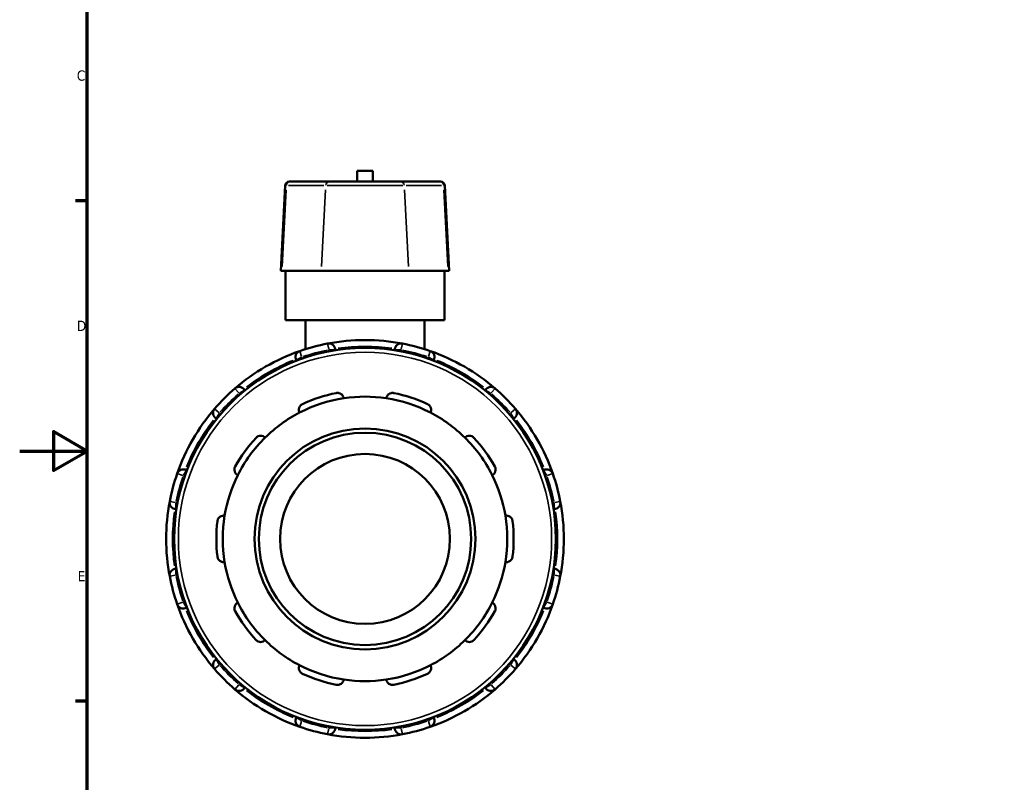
# Model space of a CAD drawing. Header units: millimetres. Extents: x -8 to 900, y -254 to 651.
# Tile 4 of 10: x 0 to 292, y 199 to 425. Entities that reach past the tile are written whole.
import ezdxf

# ---------------------------------------------------------------- set-up
doc = ezdxf.new("R2010")
doc.units = ezdxf.units.MM
for name, color, linetype, lineweight in [('Border (ANSI)', 7, 'Continuous', 70), ('Visible (ANSI)', 7, 'Continuous', 50), ('Visible Narrow (ANSI)', 7, 'Continuous', 35)]:
    doc.layers.add(name, color=color, linetype=linetype, lineweight=lineweight)
doc.styles.add('Note Text (ANSI)', font='tahoma.ttf')

# ---------------------------------------------------------------- blocks, each defined once
blk = doc.blocks.new('Borders Default Border')
at = {"layer": 'Border (ANSI)'}
for p, q in [((20, 371.25), (16.55, 371.25)), ((20, 222.75), (16.55, 222.75))]:
    blk.add_line(p, q, dxfattribs=at)
at = {"layer": 'Border (ANSI)', "flags": 128}
for points in [[(20, 20), (20, 574), (821, 574), (821, 20), (20, 20)], [(0, 297), (20, 297), (10, 302.77), (10, 291.23), (20, 297)]]:
    blk.add_lwpolyline(points, dxfattribs=at)
at = {"layer": 'Border (ANSI)', "char_height": 3.05, "attachment_point": 7, "style": 'Note Text (ANSI)'}
for s, insert in [('C', (16.95, 406.8)), ('D', (16.96, 332.6)), ('E', (17.21, 258.35))]:
    blk.add_mtext(s, dxfattribs=dict(at, insert=insert))

msp = doc.modelspace()

# ---------------------------------------------------------------- linework, layer by layer
at = {"layer": 'Visible (ANSI)'}
for p, q in [((104.819, 380.107), (100.099, 380.107)), ((100.099, 376.927), (100.099, 380.107)), ((104.819, 376.927), (104.819, 380.107)), ((80.054, 376.927), (80.408, 376.927)), ((92.022, 376.927), (80.408, 376.927)), ((92.022, 376.927), (112.896, 376.927)), ((124.509, 376.927), (112.896, 376.927)), ((124.509, 376.927), (124.863, 376.927)), ((78.796, 375.733), (77.47, 350.427)), ((126.121, 375.733), (127.447, 350.427)), ((77.864, 350.427), (77.47, 350.427)), ((77.864, 350.427), (89.478, 350.427)), ((78.859, 335.827), (78.859, 350.427)), ((115.439, 350.427), (89.478, 350.427)), ((115.439, 350.427), (127.053, 350.427)), ((126.059, 335.827), (126.059, 350.427)), ((127.447, 350.427), (127.053, 350.427)), ((126.059, 335.827), (78.859, 335.827)), ((84.759, 335.827), (84.759, 327.21)), ((120.159, 335.827), (120.159, 327.21)), ((93.609, 326.872), (93.609, 327.018)), ((111.309, 327.018), (111.309, 326.872)), ((82.077, 323.929), (82.151, 323.802)), ((122.766, 323.802), (122.84, 323.929)), ((66.822, 314.952), (66.749, 315.079)), ((138.168, 315.079), (138.095, 314.952)), ((58.307, 306.637), (58.434, 306.564)), ((146.483, 306.564), (146.61, 306.637)), ((49.584, 291.235), (49.457, 291.309)), ((155.46, 291.309), (155.333, 291.235)), ((46.368, 279.777), (46.514, 279.777)), ((158.403, 279.777), (158.55, 279.777)), ((46.514, 262.077), (46.368, 262.077)), ((158.55, 262.077), (158.403, 262.077)), ((49.457, 250.546), (49.584, 250.62)), ((155.333, 250.62), (155.46, 250.546)), ((58.434, 235.291), (58.307, 235.218)), ((146.61, 235.218), (146.483, 235.291)), ((66.749, 226.776), (66.822, 226.903)), ((138.095, 226.903), (138.168, 226.776)), ((82.151, 218.053), (82.077, 217.926)), ((122.84, 217.926), (122.766, 218.053)), ((93.609, 214.836), (93.609, 214.983)), ((111.309, 214.983), (111.309, 214.836))]:
    msp.add_line(p, q, dxfattribs=at)
for radius in [56.64, 32.76, 31.5, 25.2]:
    msp.add_circle((102.459, 270.927), radius, dxfattribs=at)
for centre, radius, start, end in [((80.054, 375.667), 1.26, 90, 177), ((124.863, 375.667), 1.26, 3, 90), ((102.459, 270.927), 59, 100.83948, 109.16052), ((102.459, 270.927), 59, 79.16052, 100.83948), ((91.719, 327.018), 1.89, 0, 100.83948), ((113.199, 327.018), 1.89, 79.16052, 180), ((102.459, 270.927), 59, 70.83948, 79.16052), ((102.459, 270.927), 59, 109.16052, 130.83948), ((83.714, 324.874), 1.89, 109.16052, 210), ((102.459, 270.927), 59, 49.16052, 70.83948), ((121.203, 324.874), 1.89, 330, 70.83948), ((102.459, 270.927), 59, 130.83948, 139.16052), ((65.112, 314.134), 1.89, 30, 130.83948), ((139.805, 314.134), 1.89, 49.16052, 150), ((102.459, 270.927), 59, 40.83948, 49.16052), ((102.459, 270.927), 42.21, 98.58368, 117.41632), ((102.459, 270.927), 44.1, 101.14938, 114.85062), ((102.459, 270.927), 42.21, 81.41632, 98.58368), ((102.459, 270.927), 42.21, 62.58368, 81.41632), ((102.459, 270.927), 44.1, 65.14938, 78.85062), ((102.459, 270.927), 59, 139.16052, 160.83948), ((59.252, 308.274), 1.89, 139.16052, 240), ((102.459, 270.927), 42.21, 117.41632, 134.58368), ((102.459, 270.927), 42.21, 45.41632, 62.58368), ((145.665, 308.274), 1.89, 300, 40.83948), ((102.459, 270.927), 59, 19.16052, 40.83948), ((102.459, 270.927), 44.1, 137.14938, 150.85062), ((102.459, 270.927), 42.21, 134.58368, 153.41632), ((102.459, 270.927), 42.21, 26.58368, 45.41632), ((102.459, 270.927), 44.1, 29.14938, 42.85062), ((102.459, 270.927), 59, 160.83948, 169.16052), ((48.512, 289.672), 1.89, 60, 160.83948), ((102.459, 270.927), 42.21, 153.41632, 170.58368), ((102.459, 270.927), 42.21, 9.41632, 26.58368), ((156.405, 289.672), 1.89, 19.16052, 120), ((102.459, 270.927), 59, 10.83948, 19.16052), ((102.459, 270.927), 59, 169.16052, 190.83948), ((46.368, 281.667), 1.89, 169.16052, 270), ((158.55, 281.667), 1.89, 270, 10.83948), ((102.459, 270.927), 59, 349.16052, 10.83948), ((102.459, 270.927), 42.21, 170.58368, 189.41632), ((102.459, 270.927), 42.21, 350.58368, 9.41632), ((102.459, 270.927), 44.1, 173.14938, 186.85062), ((102.459, 270.927), 44.1, 353.14938, 6.85062), ((102.459, 270.927), 42.21, 189.41632, 206.58368), ((102.459, 270.927), 42.21, 333.41632, 350.58368), ((46.368, 260.187), 1.89, 90, 190.83948), ((158.55, 260.187), 1.89, 349.16052, 90), ((102.459, 270.927), 59, 190.83948, 199.16052), ((102.459, 270.927), 59, 340.83948, 349.16052), ((102.459, 270.927), 59, 199.16052, 220.83948), ((48.512, 252.183), 1.89, 199.16052, 300), ((102.459, 270.927), 42.21, 206.58368, 225.41632), ((102.459, 270.927), 42.21, 314.58368, 333.41632), ((102.459, 270.927), 59, 319.16052, 340.83948), ((156.405, 252.183), 1.89, 240, 340.83948), ((102.459, 270.927), 44.1, 209.14938, 222.85062), ((102.459, 270.927), 44.1, 317.14938, 330.85062), ((102.459, 270.927), 42.21, 225.41632, 242.58368), ((102.459, 270.927), 42.21, 297.41632, 314.58368), ((59.252, 233.581), 1.89, 120, 220.83948), ((145.665, 233.581), 1.89, 319.16052, 60), ((102.459, 270.927), 59, 220.83948, 229.16052), ((102.459, 270.927), 42.21, 242.58368, 261.41632), ((102.459, 270.927), 44.1, 245.14938, 258.85062), ((102.459, 270.927), 42.21, 278.58368, 297.41632), ((102.459, 270.927), 44.1, 281.14938, 294.85062), ((102.459, 270.927), 59, 310.83948, 319.16052), ((102.459, 270.927), 42.21, 261.41632, 278.58368), ((65.112, 227.721), 1.89, 229.16052, 330), ((102.459, 270.927), 59, 229.16052, 250.83948), ((102.459, 270.927), 59, 289.16052, 310.83948), ((139.805, 227.721), 1.89, 210, 310.83948), ((83.714, 216.981), 1.89, 150, 250.83948), ((121.203, 216.981), 1.89, 289.16052, 30), ((102.459, 270.927), 59, 250.83948, 259.16052), ((91.719, 214.836), 1.89, 259.16052, 0), ((113.199, 214.836), 1.89, 180, 280.83948), ((102.459, 270.927), 59, 280.83948, 289.16052), ((102.459, 270.927), 59, 259.16052, 280.83948)]:
    msp.add_arc(centre, radius, start, end, dxfattribs=at)
for points, knots in [([(93.931, 314.195), (94.062, 314.221), (94.198, 314.233), (94.466, 314.228), (94.598, 314.211), (94.977, 314.123), (95.205, 314.013), (95.603, 313.733), (95.786, 313.533), (96.042, 313.105), (96.121, 312.88), (96.159, 312.665)], [0.35638748, 0.35638748, 0.35638748, 0.35638748, 0.3965806, 0.3965806, 0.43677371, 0.43677371, 0.51715995, 0.51715995, 0.61496745, 0.61496745, 0.70681786, 0.70681786, 0.70681786, 0.70681786]), ([(108.759, 312.665), (108.796, 312.88), (108.875, 313.105), (109.131, 313.533), (109.315, 313.733), (109.712, 314.013), (109.94, 314.123), (110.319, 314.211), (110.452, 314.228), (110.719, 314.233), (110.855, 314.221), (110.986, 314.195)], [0.67957108, 0.67957108, 0.67957108, 0.67957108, 0.77142148, 0.77142148, 0.86922899, 0.86922899, 0.94961522, 0.94961522, 0.98980834, 0.98980834, 1.03000146, 1.03000146, 1.03000146, 1.03000146]), ([(83.023, 308.397), (82.927, 308.593), (82.858, 308.821), (82.814, 309.318), (82.845, 309.587), (83.002, 310.048), (83.122, 310.271), (83.376, 310.565), (83.474, 310.656), (83.687, 310.818), (83.804, 310.888), (83.925, 310.944)], [0.67957108, 0.67957108, 0.67957108, 0.67957108, 0.77142148, 0.77142148, 0.86922899, 0.86922899, 0.94961522, 0.94961522, 0.98980834, 0.98980834, 1.03000146, 1.03000146, 1.03000146, 1.03000146]), ([(120.992, 310.944), (121.113, 310.888), (121.23, 310.818), (121.444, 310.656), (121.541, 310.565), (121.796, 310.271), (121.915, 310.048), (122.072, 309.587), (122.103, 309.318), (122.059, 308.821), (121.991, 308.593), (121.894, 308.397)], [0.35638748, 0.35638748, 0.35638748, 0.35638748, 0.3965806, 0.3965806, 0.43677371, 0.43677371, 0.51715995, 0.51715995, 0.61496745, 0.61496745, 0.70681786, 0.70681786, 0.70681786, 0.70681786]), ([(70.128, 300.919), (70.219, 301.018), (70.321, 301.107), (70.541, 301.26), (70.658, 301.324), (71.016, 301.476), (71.265, 301.52), (71.752, 301.528), (72.017, 301.473), (72.476, 301.278), (72.672, 301.143), (72.829, 300.99)], [0.35638748, 0.35638748, 0.35638748, 0.35638748, 0.3965806, 0.3965806, 0.43677371, 0.43677371, 0.51715995, 0.51715995, 0.61496745, 0.61496745, 0.70681786, 0.70681786, 0.70681786, 0.70681786]), ([(132.088, 300.99), (132.245, 301.143), (132.441, 301.278), (132.9, 301.473), (133.166, 301.528), (133.652, 301.52), (133.901, 301.476), (134.259, 301.324), (134.376, 301.26), (134.596, 301.107), (134.698, 301.018), (134.79, 300.919)], [0.67957108, 0.67957108, 0.67957108, 0.67957108, 0.77142148, 0.77142148, 0.86922899, 0.86922899, 0.94961522, 0.94961522, 0.98980834, 0.98980834, 1.03000146, 1.03000146, 1.03000146, 1.03000146]), ([(64.711, 289.817), (64.518, 289.919), (64.328, 290.064), (64.001, 290.439), (63.867, 290.675), (63.724, 291.14), (63.689, 291.391), (63.722, 291.779), (63.747, 291.91), (63.825, 292.166), (63.878, 292.291), (63.944, 292.408)], [0.67957108, 0.67957108, 0.67957108, 0.67957108, 0.77142148, 0.77142148, 0.86922899, 0.86922899, 0.94961522, 0.94961522, 0.98980834, 0.98980834, 1.03000146, 1.03000146, 1.03000146, 1.03000146]), ([(140.973, 292.408), (141.039, 292.291), (141.092, 292.166), (141.17, 291.91), (141.195, 291.779), (141.228, 291.391), (141.194, 291.14), (141.05, 290.675), (140.916, 290.439), (140.589, 290.064), (140.4, 289.919), (140.206, 289.817)], [0.35638748, 0.35638748, 0.35638748, 0.35638748, 0.3965806, 0.3965806, 0.43677371, 0.43677371, 0.51715995, 0.51715995, 0.61496745, 0.61496745, 0.70681786, 0.70681786, 0.70681786, 0.70681786]), ([(58.673, 276.188), (58.689, 276.321), (58.72, 276.453), (58.807, 276.706), (58.864, 276.827), (59.065, 277.16), (59.24, 277.343), (59.63, 277.634), (59.877, 277.747), (60.362, 277.858), (60.601, 277.864), (60.817, 277.833)], [0.35638748, 0.35638748, 0.35638748, 0.35638748, 0.3965806, 0.3965806, 0.43677371, 0.43677371, 0.51715995, 0.51715995, 0.61496745, 0.61496745, 0.70681786, 0.70681786, 0.70681786, 0.70681786]), ([(144.1, 277.833), (144.316, 277.864), (144.555, 277.858), (145.041, 277.747), (145.287, 277.634), (145.677, 277.343), (145.852, 277.16), (146.053, 276.827), (146.11, 276.706), (146.197, 276.453), (146.228, 276.321), (146.244, 276.188)], [0.67957108, 0.67957108, 0.67957108, 0.67957108, 0.77142148, 0.77142148, 0.86922899, 0.86922899, 0.94961522, 0.94961522, 0.98980834, 0.98980834, 1.03000146, 1.03000146, 1.03000146, 1.03000146]), ([(60.817, 264.022), (60.601, 263.991), (60.362, 263.996), (59.877, 264.108), (59.63, 264.22), (59.24, 264.512), (59.065, 264.695), (58.864, 265.028), (58.807, 265.149), (58.72, 265.402), (58.689, 265.534), (58.673, 265.667)], [0.67957108, 0.67957108, 0.67957108, 0.67957108, 0.77142148, 0.77142148, 0.86922899, 0.86922899, 0.94961522, 0.94961522, 0.98980834, 0.98980834, 1.03000146, 1.03000146, 1.03000146, 1.03000146]), ([(146.244, 265.667), (146.228, 265.534), (146.197, 265.402), (146.11, 265.149), (146.053, 265.028), (145.852, 264.695), (145.677, 264.512), (145.287, 264.22), (145.041, 264.108), (144.555, 263.996), (144.316, 263.991), (144.1, 264.022)], [0.35638748, 0.35638748, 0.35638748, 0.35638748, 0.3965806, 0.3965806, 0.43677371, 0.43677371, 0.51715995, 0.51715995, 0.61496745, 0.61496745, 0.70681786, 0.70681786, 0.70681786, 0.70681786]), ([(63.944, 249.447), (63.878, 249.564), (63.825, 249.689), (63.747, 249.945), (63.722, 250.076), (63.689, 250.464), (63.724, 250.714), (63.867, 251.179), (64.001, 251.415), (64.328, 251.791), (64.518, 251.936), (64.711, 252.038)], [0.35638748, 0.35638748, 0.35638748, 0.35638748, 0.3965806, 0.3965806, 0.43677371, 0.43677371, 0.51715995, 0.51715995, 0.61496745, 0.61496745, 0.70681786, 0.70681786, 0.70681786, 0.70681786]), ([(140.206, 252.038), (140.4, 251.936), (140.589, 251.791), (140.916, 251.415), (141.05, 251.179), (141.194, 250.714), (141.228, 250.464), (141.195, 250.076), (141.17, 249.945), (141.092, 249.689), (141.039, 249.564), (140.973, 249.447)], [0.67957108, 0.67957108, 0.67957108, 0.67957108, 0.77142148, 0.77142148, 0.86922899, 0.86922899, 0.94961522, 0.94961522, 0.98980834, 0.98980834, 1.03000146, 1.03000146, 1.03000146, 1.03000146]), ([(72.829, 240.864), (72.672, 240.712), (72.476, 240.577), (72.017, 240.381), (71.752, 240.327), (71.265, 240.334), (71.016, 240.379), (70.658, 240.53), (70.541, 240.595), (70.321, 240.748), (70.219, 240.837), (70.128, 240.935)], [0.67957108, 0.67957108, 0.67957108, 0.67957108, 0.77142148, 0.77142148, 0.86922899, 0.86922899, 0.94961522, 0.94961522, 0.98980834, 0.98980834, 1.03000146, 1.03000146, 1.03000146, 1.03000146]), ([(134.79, 240.935), (134.698, 240.837), (134.596, 240.748), (134.376, 240.595), (134.259, 240.53), (133.901, 240.379), (133.652, 240.334), (133.166, 240.327), (132.9, 240.381), (132.441, 240.577), (132.245, 240.712), (132.088, 240.864)], [0.35638748, 0.35638748, 0.35638748, 0.35638748, 0.3965806, 0.3965806, 0.43677371, 0.43677371, 0.51715995, 0.51715995, 0.61496745, 0.61496745, 0.70681786, 0.70681786, 0.70681786, 0.70681786]), ([(83.925, 230.911), (83.804, 230.967), (83.687, 231.037), (83.474, 231.198), (83.376, 231.29), (83.122, 231.584), (83.002, 231.807), (82.845, 232.267), (82.814, 232.537), (82.858, 233.033), (82.927, 233.262), (83.023, 233.458)], [0.35638748, 0.35638748, 0.35638748, 0.35638748, 0.3965806, 0.3965806, 0.43677371, 0.43677371, 0.51715995, 0.51715995, 0.61496745, 0.61496745, 0.70681786, 0.70681786, 0.70681786, 0.70681786]), ([(121.894, 233.458), (121.991, 233.262), (122.059, 233.033), (122.103, 232.537), (122.072, 232.267), (121.915, 231.807), (121.796, 231.584), (121.541, 231.29), (121.444, 231.198), (121.23, 231.037), (121.113, 230.967), (120.992, 230.911)], [0.67957108, 0.67957108, 0.67957108, 0.67957108, 0.77142148, 0.77142148, 0.86922899, 0.86922899, 0.94961522, 0.94961522, 0.98980834, 0.98980834, 1.03000146, 1.03000146, 1.03000146, 1.03000146]), ([(96.159, 229.19), (96.121, 228.975), (96.042, 228.75), (95.786, 228.322), (95.603, 228.122), (95.205, 227.842), (94.977, 227.732), (94.598, 227.644), (94.466, 227.627), (94.198, 227.622), (94.062, 227.634), (93.931, 227.66)], [0.67957108, 0.67957108, 0.67957108, 0.67957108, 0.77142148, 0.77142148, 0.86922899, 0.86922899, 0.94961522, 0.94961522, 0.98980834, 0.98980834, 1.03000146, 1.03000146, 1.03000146, 1.03000146]), ([(110.986, 227.66), (110.855, 227.634), (110.719, 227.622), (110.452, 227.627), (110.319, 227.644), (109.94, 227.732), (109.712, 227.842), (109.315, 228.122), (109.131, 228.322), (108.875, 228.75), (108.796, 228.975), (108.759, 229.19)], [0.35638748, 0.35638748, 0.35638748, 0.35638748, 0.3965806, 0.3965806, 0.43677371, 0.43677371, 0.51715995, 0.51715995, 0.61496745, 0.61496745, 0.70681786, 0.70681786, 0.70681786, 0.70681786])]:
    msp.add_open_spline(points, degree=3, knots=knots, dxfattribs=at)
at = {"layer": 'Visible Narrow (ANSI)'}
for p, q in [((79.104, 374.468), (77.929, 351.693)), ((79.133, 375.733), (78.797, 375.733)), ((79.75, 375.733), (90.202, 375.733)), ((90.718, 374.468), (89.543, 351.693)), ((113.73, 375.733), (91.188, 375.733)), ((114.199, 374.468), (115.374, 351.693)), ((114.715, 375.733), (125.167, 375.733)), ((126.12, 375.733), (125.784, 375.733)), ((125.813, 374.468), (126.988, 351.693)), ((91.691, 327.164), (91.364, 328.869)), ((113.553, 328.869), (113.226, 327.164)), ((82.082, 323.932), (83.586, 324.799)), ((83.096, 326.653), (83.665, 325.014)), ((83.941, 324.48), (83.726, 324.853)), ((91.719, 326.994), (91.719, 326.564)), ((91.867, 327.018), (93.603, 327.018)), ((111.314, 327.018), (113.05, 327.018)), ((113.199, 326.564), (113.199, 326.994)), ((121.191, 324.853), (120.976, 324.48)), ((121.252, 325.014), (121.821, 326.653)), ((121.331, 324.799), (122.835, 323.932)), ((65.015, 314.246), (63.88, 315.559)), ((141.037, 315.559), (139.902, 314.246)), ((65.124, 314.113), (65.339, 313.74)), ((65.24, 314.208), (66.744, 315.076)), ((138.173, 315.076), (139.677, 314.208)), ((139.578, 313.74), (139.793, 314.113)), ((57.827, 309.506), (59.14, 308.371)), ((58.31, 306.642), (59.178, 308.146)), ((59.646, 308.047), (59.273, 308.262)), ((145.644, 308.262), (145.271, 308.047)), ((145.739, 308.146), (146.607, 306.642)), ((145.777, 308.371), (147.09, 309.506)), ((48.372, 289.72), (46.732, 290.29)), ((48.533, 289.66), (48.906, 289.444)), ((48.586, 289.8), (49.454, 291.304)), ((155.463, 291.304), (156.331, 289.8)), ((156.011, 289.444), (156.384, 289.66)), ((158.185, 290.29), (156.545, 289.72)), ((44.517, 282.022), (46.222, 281.695)), ((46.368, 279.783), (46.368, 281.519)), ((46.822, 281.667), (46.391, 281.667)), ((158.526, 281.667), (158.095, 281.667)), ((158.55, 281.519), (158.55, 279.783)), ((158.695, 281.695), (160.4, 282.022)), ((46.222, 260.159), (44.517, 259.833)), ((46.368, 260.336), (46.368, 262.072)), ((46.391, 260.187), (46.822, 260.187)), ((158.095, 260.187), (158.526, 260.187)), ((158.55, 262.072), (158.55, 260.336)), ((160.4, 259.833), (158.695, 260.159)), ((46.732, 251.565), (48.372, 252.134)), ((48.906, 252.41), (48.533, 252.195)), ((49.454, 250.551), (48.586, 252.055)), ((156.331, 252.055), (155.463, 250.551)), ((156.384, 252.195), (156.011, 252.41)), ((156.545, 252.134), (158.185, 251.565)), ((59.178, 233.709), (58.31, 235.212)), ((59.273, 233.593), (59.646, 233.808)), ((145.271, 233.808), (145.644, 233.593)), ((146.607, 235.212), (145.739, 233.709)), ((59.14, 233.484), (57.827, 232.349)), ((147.09, 232.349), (145.777, 233.484)), ((65.339, 228.115), (65.124, 227.742)), ((139.793, 227.742), (139.578, 228.115)), ((63.88, 226.296), (65.015, 227.609)), ((66.744, 226.779), (65.24, 227.647)), ((139.677, 227.647), (138.173, 226.779)), ((139.902, 227.609), (141.037, 226.296)), ((83.586, 217.055), (82.082, 217.923)), ((83.665, 216.841), (83.096, 215.201)), ((83.726, 217.002), (83.941, 217.375)), ((120.976, 217.375), (121.191, 217.002)), ((121.821, 215.201), (121.252, 216.841)), ((122.835, 217.923), (121.331, 217.055)), ((91.364, 212.986), (91.691, 214.691)), ((91.719, 215.291), (91.719, 214.86)), ((93.603, 214.836), (91.867, 214.836)), ((113.05, 214.836), (111.314, 214.836)), ((113.199, 214.86), (113.199, 215.291)), ((113.226, 214.691), (113.553, 212.986))]:
    msp.add_line(p, q, dxfattribs=at)
msp.add_circle((102.459, 270.927), 55.38, dxfattribs=at)
for start, end in [(81.95108, 98.04892), (101.25553, 108.74447), (71.25553, 78.74447), (111.95108, 128.04892), (51.95108, 68.04892), (131.25553, 138.74447), (41.25553, 48.74447), (141.95108, 158.04892), (21.95108, 38.04892), (161.25553, 168.74447), (11.25553, 18.74447), (171.95108, 188.04892), (351.95108, 8.04892), (191.25553, 198.74447), (341.25553, 348.74447), (201.95108, 218.04892), (321.95108, 338.04892), (221.25553, 228.74447), (311.25553, 318.74447), (231.95108, 248.04892), (291.95108, 308.04892), (251.25553, 258.74447), (281.25553, 288.74447), (261.95108, 278.04892)]:
    msp.add_arc((102.459, 270.927), 57.11, start, end, dxfattribs=at)
for centre, start_param, end_param in [((80.408, 375.667), 0.0759218, 1.4425146), ((92.022, 375.667), 0.0759218, 1.4425146), ((112.896, 375.667), 4.8406707, 6.2072635), ((124.509, 375.667), 4.8406707, 6.2072635)]:
    msp.add_ellipse(centre, major_axis=(0, 1.26), ratio=0.9842268, start_param=start_param, end_param=end_param, dxfattribs=at)

# ---------------------------------------------------------------- block references
msp.add_blockref('Borders Default Border', (0, 0))

doc.saveas('drawing.dxf')
